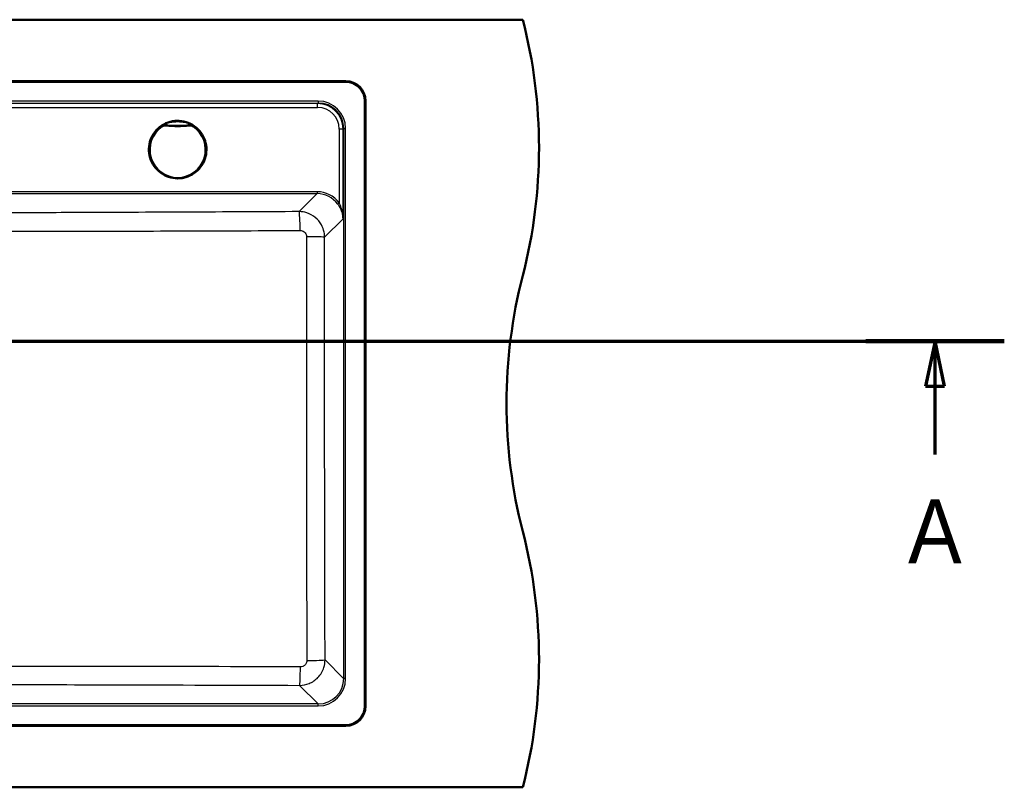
# Model space of a CAD drawing. Header units: millimetres. Extents: x 100 to 2000, y 93 to 4053.
# Tile 26 of 26: x 1173 to 1943, y 3255 to 3855. Entities that reach past the tile are written whole.
import ezdxf

# ---------------------------------------------------------------- set-up
doc = ezdxf.new("R2010")
doc.units = ezdxf.units.MM
doc.header["$LTSCALE"] = 10
for name, color, linetype, lineweight in [('Section View Lines(ISO)', 7, 'Continuous', 70), ('Visible Edges(ISO)', 7, 'Continuous', 50), ('Visible Tangent Edges(ISO)', 7, 'Continuous', 25)]:
    doc.layers.add(name, color=color, linetype=linetype, lineweight=lineweight)
doc.styles.add('Text__5.0mm', font='arial.ttf', dxfattribs={"width": 0.9})

# ---------------------------------------------------------------- blocks, each defined once
blk = doc.blocks.new('2dTransSection0')
at = {"layer": 'Section View Lines(ISO)', "linetype": 'Continuous'}
for p, q in [((19.122, 360.353), (194.348, 360.353)), ((24.542, 360.353), (23.792, 356.853)), ((24.542, 356.853), (24.542, 360.353)), ((25.292, 356.853), (24.542, 360.353)), ((188.928, 360.353), (188.178, 356.853)), ((188.928, 356.853), (188.928, 360.353)), ((189.678, 356.853), (188.928, 360.353)), ((23.792, 356.853), (25.292, 356.853)), ((24.542, 351.501), (24.542, 356.853)), ((188.178, 356.853), (189.678, 356.853)), ((188.928, 351.501), (188.928, 356.853))]:
    blk.add_line(p, q, dxfattribs=at)
at = {"layer": 'Section View Lines(ISO)', "linetype": 'Continuous', "lineweight": 140}
for p, q in [((19.122, 360.353), (29.961, 360.353)), ((183.509, 360.353), (194.348, 360.353))]:
    blk.add_line(p, q, dxfattribs=at)
at = {"layer": 'Section View Lines(ISO)', "linetype": 'Continuous', "flags": 128}
for points in [[(25.292, 356.853), (24.542, 360.353)], [(189.678, 356.853), (188.928, 360.353)]]:
    blk.add_lwpolyline(points, dxfattribs=at)
at = {"layer": 'Section View Lines(ISO)'}
for points in [[(25.292, 356.853), (24.542, 360.353), (23.792, 356.853), (25.292, 356.853)], [(189.678, 356.853), (188.928, 360.353), (188.178, 356.853), (189.678, 356.853)]]:
    blk.add_solid(points, dxfattribs=at)
at = {"layer": 'Section View Lines(ISO)', "char_height": 5, "attachment_point": 7, "style": 'Text__5.0mm'}
for insert in [(22.432, 343.001), (186.819, 343.001)]:
    blk.add_mtext('A', dxfattribs=dict(at, insert=insert))

msp = doc.modelspace()

# ---------------------------------------------------------------- linework, layer by layer
at = {"layer": 'Visible Edges(ISO)'}
for p, q in [((566.75, 3854.93), (1566.75, 3854.93)), ((705.25, 3806.93), (1428.25, 3806.93)), ((1428.25, 3806.43), (705.25, 3806.43)), ((1443.25, 3318.43), (1443.25, 3791.43)), ((1443.75, 3791.43), (1443.75, 3318.43)), ((705.25, 3303.43), (1428.25, 3303.43)), ((1428.25, 3302.93), (705.25, 3302.93)), ((566.75, 3254.93), (1566.75, 3254.93))]:
    msp.add_line(p, q, dxfattribs=at)
for centre, radius, start, end in [((1179.46, 3754.93), 400, 345.52249, 14.47751), ((1428.25, 3791.43), 15.5, 0, 90), ((1428.25, 3791.43), 15, 0, 90), ((1954.05, 3554.93), 400, 165.52249, 194.47751), ((1179.46, 3354.93), 400, 345.52249, 14.47751), ((1428.25, 3318.43), 15, 270, 0), ((1428.25, 3318.43), 15.5, 270, 0)]:
    msp.add_arc(centre, radius, start, end, dxfattribs=at)
msp.add_open_spline([(1296.75, 3730.93), (1294.35, 3730.93), (1291.95, 3731.31), (1287.4, 3732.82), (1285.24, 3733.94), (1281.39, 3736.81), (1279.7, 3738.55), (1276.95, 3742.49), (1275.89, 3744.67), (1274.51, 3749.27), (1274.19, 3751.68), (1274.33, 3756.48), (1274.79, 3758.87), (1276.43, 3763.38), (1277.62, 3765.5), (1280.6, 3769.26), (1282.39, 3770.9), (1286.4, 3773.54), (1288.62, 3774.54), (1293.25, 3775.78), (1295.67, 3776.02), (1300.46, 3775.74), (1302.84, 3775.22), (1307.3, 3773.44), (1309.38, 3772.2), (1313.06, 3769.11), (1314.65, 3767.27), (1317.17, 3763.19), (1318.1, 3760.94), (1319.2, 3756.27), (1319.38, 3753.85), (1318.96, 3749.06), (1318.36, 3746.71), (1316.46, 3742.3), (1315.15, 3740.25), (1311.96, 3736.67), (1310.07, 3735.13), (1305.92, 3732.74), (1303.64, 3731.87), (1299.8, 3731.08), (1298.28, 3730.93), (1296.75, 3730.93)], degree=3, knots=[0, 0, 0, 0, 0.32, 0.32, 0.64, 0.64, 0.96, 0.96, 1.28, 1.28, 1.6, 1.6, 1.92, 1.92, 2.24, 2.24, 2.56, 2.56, 2.88, 2.88, 3.2, 3.2, 3.52, 3.52, 3.84, 3.84, 4.16, 4.16, 4.48, 4.48, 4.8, 4.8, 5.12, 5.12, 5.44, 5.44, 5.76, 5.76, 6.08, 6.08, 6.283185, 6.283185, 6.283185, 6.283185], dxfattribs=at)
at = {"layer": 'Visible Tangent Edges(ISO)'}
for p, q in [((1406.71, 3791.31), (726.8, 3791.31)), ((1406.71, 3791.31), (1406.71, 3789.81)), ((726.8, 3789.81), (1406.71, 3789.81)), ((1406.28, 3789.38), (727.23, 3789.38)), ((727.23, 3786.42), (1406.28, 3786.42)), ((1406.71, 3789.81), (1406.28, 3789.38)), ((1406.28, 3786.42), (1406.28, 3789.38)), ((1423.2, 3769.47), (1423.16, 3711.69)), ((1426.14, 3699.39), (1426.19, 3769.45)), ((1426.19, 3769.45), (1426.63, 3769.89)), ((1426.63, 3769.89), (1428.13, 3769.89)), ((1426.63, 3769.89), (1426.63, 3339.98)), ((1428.13, 3339.98), (1428.13, 3769.89)), ((1405.87, 3720.45), (1082.48, 3720.45)), ((1082.48, 3718.97), (1405.87, 3718.97)), ((1405.87, 3718.97), (1391.81, 3704.91)), ((1405.87, 3720.45), (1405.87, 3718.97)), ((1411.75, 3685), (1426.14, 3699.39)), ((1426.63, 3339.98), (1412.08, 3354.53)), ((1428.13, 3339.98), (1426.63, 3339.98)), ((1392.16, 3334.61), (1406.71, 3320.05)), ((1406.71, 3320.05), (726.8, 3320.05)), ((1406.71, 3318.56), (1406.71, 3320.05)), ((726.8, 3318.56), (1406.71, 3318.56))]:
    msp.add_line(p, q, dxfattribs=at)
for centre, major_axis, ratio, start_param, end_param in [((1406.55, 3769.73), (15.32, 15.32), 0.992433, 5.501585, 7.064785), ((1406.14, 3769.32), (13.44, 14.97), 0.994, 5.447517, 7.010717), ((1406.14, 3769.34), (11.56, 12.66), 0.991641, 5.456012, 7.019212), ((1406.55, 3769.73), (14.27, 14.27), 0.991312, 5.501585, 7.064785), ((1296.75, 3753.39), (-22.47, 0), 0.999962, 4.125209, 5.299569), ((1296.75, 3753.3), (-22.38, 0), 0.999962, 5.301385, 10.406578), ((1296.75, 3753.3), (21.63, 0), 0.999962, 2.159793, 7.264985), ((1284.74, 3771.29), (-0.417, 0.624), 0.004848, 0.015983, 1.578053), ((1287.49, 3771.99), (0.069, 0.747), 0.000802, 4.703699, 6.265769), ((1296.75, 3872.29), (100.74, 0), 0.999962, 4.620299, 4.804479), ((1287.82, 3775.85), (-0.3, -2.99), 0.390109, 0.018915, 0.929427), ((1296.75, 3872.3), (-99.99, 0), 0.999962, 1.478707, 1.662886), ((1305.69, 3775.85), (0.3, -2.99), 0.390109, 5.353759, 6.26427), ((1306.02, 3771.99), (-0.069, 0.747), 0.000802, 0.017416, 1.579486), ((1308.77, 3771.29), (0.417, 0.624), 0.004848, 4.705133, 6.267202), ((1423.2, 3769.45), (3, 0), 0.008727, 0.08727, 1.570803), ((1405.69, 3698.86), (14.62, 16.01), 0.991641, 6.084464, 7.019212), ((1405.69, 3698.87), (13.66, 14.87), 0.990464, 6.087121, 7.02187), ((1423.16, 3711.7), (-1.21, -0.88), 0.00705, 0.121657, 1.565653), ((1391.81, 3689.97), (-0.07, 15), 0.050642, 4.725614, 6.195806), ((1396.8, 3685), (15, -0.02), 0.012614, 0.087273, 1.519977), ((1397.14, 3354.53), (15, 0.04), 0.031643, 4.754108, 6.195875), ((1392.16, 3349.55), (-0.05, -15), 0.041394, 0.087342, 1.538739), ((1406.55, 3340.14), (15.32, -15.32), 0.992433, 5.501585, 7.064785), ((1406.55, 3340.14), (14.27, -14.27), 0.991312, 5.501585, 7.064785)]:
    msp.add_ellipse(centre, major_axis=major_axis, ratio=ratio, start_param=start_param, end_param=end_param, dxfattribs=at)
msp.add_ellipse((1296.75, 3753.42), major_axis=(22.5, 0), ratio=0.999962, dxfattribs=at)
for points, knots in [([(1304.93, 3773.97), (1304.83, 3774), (1304.72, 3774.02), (1304.21, 3774.14), (1303.78, 3774.24), (1302.62, 3774.47), (1301.86, 3774.6), (1299.84, 3774.87), (1298.56, 3774.98), (1296.31, 3775.01), (1295.35, 3774.98), (1293.67, 3774.86), (1292.94, 3774.78), (1291.41, 3774.56), (1290.62, 3774.42), (1289.42, 3774.17), (1288.98, 3774.07), (1288.57, 3773.97)], [-7.04204, -7.04204, -7.04204, -7.04204, -6.998682, -6.998682, -6.842905, -6.842905, -6.586031, -6.586031, -6.189997, -6.189997, -5.897579, -5.897579, -5.665914, -5.665914, -5.399465, -5.399465, -5.232935, -5.232935, -5.232935, -5.232935]), ([(1288.57, 3773.97), (1288.2, 3773.88), (1287.82, 3773.77), (1287.08, 3773.52), (1286.72, 3773.38), (1286.36, 3773.22), (1286, 3773.06), (1285.65, 3772.89), (1284.97, 3772.52), (1284.63, 3772.31), (1284.31, 3772.1)], [-0.612433, -0.612433, -0.612433, -0.612433, -0.4589028, -0.4589028, -0.3053726, -0.3053726, -0.3053726, -0.1518424, -0.1518424, 0.0016878, 0.0016878, 0.0016878, 0.0016878]), ([(1284.31, 3772.1), (1284.54, 3772.25), (1284.78, 3772.38), (1285.29, 3772.6), (1285.56, 3772.68), (1285.83, 3772.75), (1286.1, 3772.82), (1286.38, 3772.86), (1286.96, 3772.9), (1287.25, 3772.89), (1287.54, 3772.86)], [-0.0016878, -0.0016878, -0.0016878, -0.0016878, 0.1518424, 0.1518424, 0.3053726, 0.3053726, 0.3053726, 0.4589028, 0.4589028, 0.612433, 0.612433, 0.612433, 0.612433]), ([(1284.31, 3772.08), (1284.31, 3772.06), (1284.31, 3772.05), (1284.31, 3772.03), (1284.31, 3771.99), (1284.32, 3771.96), (1284.32, 3771.92), (1284.32, 3771.91), (1284.32, 3771.91)], [-1.5001648, -1.5001648, -1.5001648, -1.5001648, -1.2251027, -1.2251027, -1.2251027, -0.6125514, -0.6125514, -0.5744707, -0.5744707, -0.5744707, -0.5744707]), ([(1287.56, 3772.73), (1287.28, 3772.76), (1286.99, 3772.76), (1286.42, 3772.72), (1286.14, 3772.67), (1285.87, 3772.6), (1285.6, 3772.53), (1285.33, 3772.44), (1284.81, 3772.21), (1284.56, 3772.07), (1284.32, 3771.91)], [-0.2880539, -0.2880539, -0.2880539, -0.2880539, -0.2160404, -0.2160404, -0.144027, -0.144027, -0.144027, -0.0720135, -0.0720135, 0, 0, 0, 0]), ([(1284.74, 3771.28), (1284.94, 3771.42), (1285.15, 3771.53), (1285.59, 3771.73), (1285.82, 3771.81), (1286.05, 3771.87), (1286.29, 3771.93), (1286.53, 3771.97), (1287.01, 3772), (1287.25, 3772), (1287.49, 3771.98)], [0, 0, 0, 0, 0.0720135, 0.0720135, 0.144027, 0.144027, 0.144027, 0.2160404, 0.2160404, 0.2880539, 0.2880539, 0.2880539, 0.2880539]), ([(1287.56, 3772.73), (1287.56, 3772.74), (1287.56, 3772.74), (1287.55, 3772.78), (1287.55, 3772.81), (1287.54, 3772.85), (1287.54, 3772.85), (1287.54, 3772.86), (1287.54, 3772.86)], [0.5744707, 0.5744707, 0.5744707, 0.5744707, 0.6125514, 0.6125514, 1.2251027, 1.2251027, 1.2251027, 1.3098562, 1.3098562, 1.3098562, 1.3098562]), ([(1287.54, 3772.86), (1288.07, 3772.81), (1288.62, 3772.76), (1290.07, 3772.65), (1290.98, 3772.59), (1292.69, 3772.5), (1293.48, 3772.47), (1295.28, 3772.43), (1296.29, 3772.42), (1298.65, 3772.43), (1300.01, 3772.46), (1302.25, 3772.57), (1303.13, 3772.63), (1304.52, 3772.73), (1305.04, 3772.78), (1305.69, 3772.84), (1305.83, 3772.85), (1305.96, 3772.86)], [5.232935, 5.232935, 5.232935, 5.232935, 5.399465, 5.399465, 5.665914, 5.665914, 5.897579, 5.897579, 6.189997, 6.189997, 6.586031, 6.586031, 6.842905, 6.842905, 6.998682, 6.998682, 7.04204, 7.04204, 7.04204, 7.04204]), ([(1309.2, 3772.1), (1308.88, 3772.31), (1308.54, 3772.52), (1307.86, 3772.89), (1307.5, 3773.06), (1307.15, 3773.22), (1306.79, 3773.38), (1306.43, 3773.52), (1305.69, 3773.77), (1305.31, 3773.88), (1304.93, 3773.97)], [-0.6139963, -0.6139963, -0.6139963, -0.6139963, -0.4604972, -0.4604972, -0.3069982, -0.3069982, -0.3069982, -0.1534991, -0.1534991, 0, 0, 0, 0]), ([(1305.96, 3772.86), (1305.96, 3772.86), (1305.96, 3772.85), (1305.96, 3772.85), (1305.96, 3772.81), (1305.95, 3772.78), (1305.95, 3772.74), (1305.95, 3772.74), (1305.95, 3772.73)], [1.1403493, 1.1403493, 1.1403493, 1.1403493, 1.2251027, 1.2251027, 1.2251027, 1.8376541, 1.8376541, 1.8757348, 1.8757348, 1.8757348, 1.8757348]), ([(1309.19, 3771.91), (1308.72, 3772.23), (1308.19, 3772.46), (1307.09, 3772.74), (1306.51, 3772.79), (1305.95, 3772.73)], [-0.2880539, -0.2880539, -0.2880539, -0.2880539, -0.1440268, -0.1440268, 0, 0, 0, 0]), ([(1305.96, 3772.86), (1306.26, 3772.89), (1306.55, 3772.9), (1307.12, 3772.86), (1307.41, 3772.82), (1307.68, 3772.75), (1307.95, 3772.68), (1308.22, 3772.6), (1308.73, 3772.38), (1308.97, 3772.25), (1309.2, 3772.1)], [0, 0, 0, 0, 0.1534991, 0.1534991, 0.3069982, 0.3069982, 0.3069982, 0.4604972, 0.4604972, 0.6139963, 0.6139963, 0.6139963, 0.6139963]), ([(1306.02, 3771.98), (1306.5, 3772.02), (1306.99, 3771.99), (1307.92, 3771.75), (1308.37, 3771.55), (1308.77, 3771.28)], [0, 0, 0, 0, 0.1440268, 0.1440268, 0.2880539, 0.2880539, 0.2880539, 0.2880539]), ([(1309.19, 3771.91), (1309.19, 3771.91), (1309.19, 3771.92), (1309.19, 3771.96), (1309.19, 3771.99), (1309.2, 3772.03), (1309.2, 3772.05), (1309.2, 3772.06), (1309.2, 3772.08)], [-1.8757348, -1.8757348, -1.8757348, -1.8757348, -1.8376541, -1.8376541, -1.2251027, -1.2251027, -1.2251027, -0.9500407, -0.9500407, -0.9500407, -0.9500407]), ([(1421.96, 3710.82), (1422.4, 3710.21), (1422.82, 3709.57), (1423.82, 3707.89), (1424.34, 3706.83), (1425.09, 3704.94), (1425.35, 3704.11), (1425.89, 3702), (1426.08, 3700.69), (1426.14, 3699.39)], [0, 0, 0, 0, 0.244152, 0.244152, 0.634795, 0.634795, 0.931598, 0.931598, 1.394767, 1.394767, 1.394767, 1.394767]), ([(1426.14, 3699.39), (1426.1, 3700.79), (1425.96, 3702.19), (1425.58, 3704.47), (1425.39, 3705.36), (1424.86, 3707.39), (1424.49, 3708.54), (1423.78, 3710.35), (1423.48, 3711.03), (1423.16, 3711.69)], [-1.394767, -1.394767, -1.394767, -1.394767, -0.931598, -0.931598, -0.634795, -0.634795, -0.244152, -0.244152, 0, 0, 0, 0]), ([(1391.81, 3704.91), (1362.68, 3704.78), (1333.55, 3704.65), (1275.28, 3704.4), (1246.15, 3704.28), (1196.7, 3704.08), (1176.39, 3704), (1140.8, 3703.88), (1125.52, 3703.84), (1100.99, 3703.79), (1091.73, 3703.77), (1082.48, 3703.76)], [-65.069446, -65.069446, -65.069446, -65.069446, -56.31912, -56.31912, -47.568794, -47.568794, -41.469236, -41.469236, -36.883838, -36.883838, -34.107231, -34.107231, -34.107231, -34.107231]), ([(1411.75, 3685), (1411.74, 3686.29), (1411.61, 3687.58), (1410.94, 3690.87), (1410.22, 3692.83), (1408, 3696.81), (1406.38, 3698.75), (1402.5, 3701.94), (1400.24, 3703.18), (1395.88, 3704.58), (1393.84, 3704.9), (1391.81, 3704.91)], [0, 0, 0, 0, 0.0971798, 0.0971798, 0.2526675, 0.2526675, 0.4388993, 0.4388993, 0.6295902, 0.6295902, 0.783817, 0.783817, 0.783817, 0.783817]), ([(1082.48, 3689.59), (1091.86, 3689.59), (1101.24, 3689.57), (1125.98, 3689.54), (1141.32, 3689.53), (1177.02, 3689.54), (1197.36, 3689.56), (1246.86, 3689.67), (1276.01, 3689.75), (1334.29, 3689.95), (1363.43, 3690.06), (1392.56, 3690.17)], [34.09312, 34.09312, 34.09312, 34.09312, 36.883838, 36.883838, 41.469236, 41.469236, 47.568794, 47.568794, 56.31912, 56.31912, 65.069446, 65.069446, 65.069446, 65.069446]), ([(1392.56, 3690.17), (1393.08, 3690.17), (1393.59, 3690.09), (1394.69, 3689.75), (1395.26, 3689.44), (1396.23, 3688.65), (1396.64, 3688.16), (1397.19, 3687.16), (1397.37, 3686.67), (1397.53, 3685.84), (1397.57, 3685.51), (1397.57, 3685.19)], [-0.783817, -0.783817, -0.783817, -0.783817, -0.6295902, -0.6295902, -0.4388993, -0.4388993, -0.2526675, -0.2526675, -0.0971798, -0.0971798, 0, 0, 0, 0]), ([(1397.57, 3685.19), (1397.55, 3657.22), (1397.54, 3629.23), (1397.54, 3574.02), (1397.55, 3546.78), (1397.6, 3464.35), (1397.67, 3409.18), (1397.77, 3354.05)], [0, 0, 0, 0, 8.374686, 8.374686, 16.52637, 16.52637, 33.05274, 33.05274, 33.05274, 33.05274]), ([(1412.08, 3354.53), (1411.93, 3409.59), (1411.81, 3464.66), (1411.72, 3546.91), (1411.7, 3574.09), (1411.7, 3629.17), (1411.72, 3657.09), (1411.75, 3685)], [-33.05274, -33.05274, -33.05274, -33.05274, -16.52637, -16.52637, -8.374686, -8.374686, 0, 0, 0, 0]), ([(1392.16, 3334.61), (1394.68, 3334.62), (1397.21, 3335.12), (1402.18, 3337.13), (1404.57, 3338.75), (1408.64, 3343), (1410.24, 3345.71), (1411.76, 3350.53), (1412.07, 3352.53), (1412.08, 3354.53)], [0, 0, 0, 0, 0.1911225, 0.1911225, 0.4031564, 0.4031564, 0.6328917, 0.6328917, 0.7837686, 0.7837686, 0.7837686, 0.7837686]), ([(1397.77, 3354.05), (1397.77, 3353.55), (1397.69, 3353.05), (1397.32, 3351.83), (1396.92, 3351.15), (1395.9, 3350.09), (1395.3, 3349.68), (1394.05, 3349.19), (1393.41, 3349.07), (1392.78, 3349.07)], [-0.7837686, -0.7837686, -0.7837686, -0.7837686, -0.6328917, -0.6328917, -0.4031564, -0.4031564, -0.1911225, -0.1911225, 0, 0, 0, 0]), ([(1392.78, 3349.07), (1344.22, 3349.2), (1295.64, 3349.31), (1214.53, 3349.42), (1182.01, 3349.46), (1121.9, 3349.49), (1094.33, 3349.5), (1031.86, 3349.5), (996.96, 3349.49), (945.07, 3349.45), (928.05, 3349.43), (866.86, 3349.36), (822.73, 3349.27), (765.99, 3349.13), (753.36, 3349.1), (740.73, 3349.07)], [0, 0, 0, 0, 14.568607, 14.568607, 24.306416, 24.306416, 32.553481, 32.553481, 42.990395, 42.990395, 48.086844, 48.086844, 61.318068, 61.318068, 65.106962, 65.106962, 65.106962, 65.106962]), ([(741.35, 3334.61), (753.97, 3334.65), (766.59, 3334.7), (823.28, 3334.89), (867.36, 3335.03), (928.42, 3335.18), (945.41, 3335.21), (997.17, 3335.3), (1031.96, 3335.34), (1094.24, 3335.34), (1121.73, 3335.32), (1181.68, 3335.23), (1214.13, 3335.16), (1295.11, 3334.95), (1343.64, 3334.78), (1392.16, 3334.61)], [-65.106962, -65.106962, -65.106962, -65.106962, -61.318068, -61.318068, -48.086844, -48.086844, -42.990395, -42.990395, -32.553481, -32.553481, -24.306416, -24.306416, -14.568607, -14.568607, 0, 0, 0, 0])]:
    msp.add_open_spline(points, degree=3, knots=knots, dxfattribs=at)
for points in [[(1284.31, 3772.08), (1284.31, 3772.09), (1284.31, 3772.09), (1284.31, 3772.1)], [(1309.2, 3772.1), (1309.2, 3772.09), (1309.2, 3772.09), (1309.2, 3772.08)]]:
    msp.add_open_spline(points, degree=3, dxfattribs=at)

# ---------------------------------------------------------------- block references
at = {"layer": 'Section View Lines(ISO)', "xscale": 10, "yscale": 10, "zscale": 10}
msp.add_blockref('2dTransSection0', (0, 0), dxfattribs=at)

doc.saveas('drawing.dxf')
